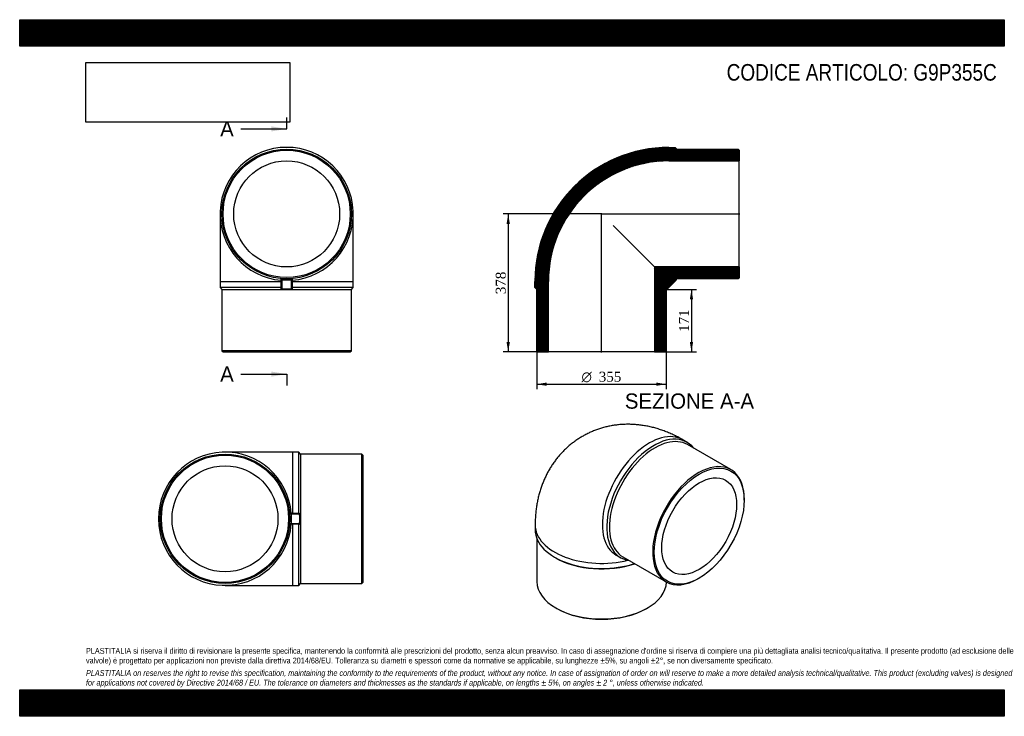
# Model space of a CAD drawing. Header units: millimetres. Extents: x 0 to 2700, y 0 to 1909.
import ezdxf
from ezdxf.enums import TextEntityAlignment as Align
from ezdxf.lldxf.tags import DXFTag

# ---------------------------------------------------------------- set-up
doc = ezdxf.new("R2010")
doc.units = ezdxf.units.MM
doc.header["$LTSCALE"] = 9.090909
for name, color, linetype in [('Default', 7, 'Continuous'), ('DV4_Default', 7, 'Continuous'), ('G9P355C', 7, 'Continuous')]:
    doc.layers.add(name, color=color, linetype=linetype)
doc.styles.add('SEACAD_Solid_Edge_ANSI', font='seans.ttf')
doc.styles.add('SEACAD_Solid_Edge_ANSI1_Symbols', font='semeca1.ttf')
doc.styles.add('SEACAD_Times_New_Roman', font='times.ttf')
tags = doc.linetypes.add('CENTER2', pattern=[28.575, 19.05, -3.175, 3.175, -3.175]).pattern_tags.tags
tags[10:11] = [DXFTag(74, 4), DXFTag(75, 0), DXFTag(340, '0'), DXFTag(46, 0.0), DXFTag(50, 0.0), DXFTag(44, 0.0), DXFTag(45, 0.0)]
tags[8:9] = [DXFTag(74, 4), DXFTag(75, 0), DXFTag(340, '0'), DXFTag(46, 0.0), DXFTag(50, 0.0), DXFTag(44, 0.0), DXFTag(45, 0.0)]
tags[6:7] = [DXFTag(74, 4), DXFTag(75, 0), DXFTag(340, '0'), DXFTag(46, 0.0), DXFTag(50, 0.0), DXFTag(44, 0.0), DXFTag(45, 0.0)]
tags[4:5] = [DXFTag(74, 4), DXFTag(75, 0), DXFTag(340, '0'), DXFTag(46, 0.0), DXFTag(50, 0.0), DXFTag(44, 0.0), DXFTag(45, 0.0)]
doc.dimstyles.new('ANSImm', dxfattribs={"dimtxt": 27.272727, "dimasz": 27.272727, "dimexe": 13.636364, "dimexo": 0, "dimgap": 6.818182, "dimtad": 1, "dimdsep": 46, "dimtxsty": 'SEACAD_Times_New_Roman', "dimblk1": '_SE_FILLED', "dimblk2": '_SE_FILLED', "dimsah": 1, "dimcen": 13.636364, "dimazin": 0, "dimtfac": 0.85, "dimtdec": 3, "dimtofl": 0, "dimtmove": 0, "dimatfit": 3, "dimfxl": 1, "dimarcsym": 0})
picture_1 = doc.add_image_def('image1.jpg', size_in_pixel=(4302, 1260))

# ---------------------------------------------------------------- blocks, each defined once
blk = doc.blocks.new('SE')
at = {"layer": 'G9P355C', "color": 7, "linetype": 'Continuous'}
for p, q in [((549.6, 1376.8), (549.6, 1191.8)), ((914.6, 1191.8), (914.6, 1376.8)), ((549.6, 1191.8), (717.1, 1191.8)), ((549.6, 1191.8), (549.6, 1174.8)), ((717.1, 1195), (717.1, 1196.3)), ((717.1, 1175.3), (717.1, 1195)), ((718.9, 1198.8), (745.2, 1198.8)), ((719.1, 1195.1), (719.1, 1172.3)), ((745.1, 1172.3), (745.1, 1195.1)), ((747.1, 1196.3), (747.1, 1195)), ((747.1, 1195), (747.1, 1175.3)), ((747.1, 1191.8), (914.6, 1191.8)), ((914.6, 1174.8), (914.6, 1191.8)), ((717.1, 1174.8), (549.6, 1174.8)), ((549.6, 1174.8), (554.6, 1169.8)), ((554.6, 1169.8), (909.6, 1169.8)), ((554.6, 1169.8), (554.6, 1001.8)), ((717.1, 1174.8), (717.1, 1175.3)), ((717.1, 1173.5), (717.1, 1174.8)), ((747.1, 1175.3), (747.1, 1174.8)), ((914.6, 1174.8), (747.1, 1174.8)), ((747.1, 1174.8), (747.1, 1173.5)), ((909.6, 1169.8), (914.6, 1174.8)), ((909.6, 1001.8), (909.6, 1169.8)), ((909.6, 1001.8), (554.6, 1001.8)), ((554.6, 1001.8), (557.6, 998.8)), ((906.6, 998.8), (909.6, 1001.8)), ((557.6, 998.8), (906.6, 998.8))]:
    blk.add_line(p, q, dxfattribs=at)
for radius in [177.5, 174.5, 145.3]:
    blk.add_circle((732.1, 1376.8), radius, dxfattribs=at)
for centre, radius, start, end in [((732.1, 1376.8), 182.5, 274.7066, 265.2934), ((848.8, 1202.1), 129.9, 181.4458, 183.0843), ((732.1, 1023.6), 172, 85.6666, 94.3334), ((615.4, 1202.1), 129.9, 356.9155, 358.5544), ((719.1, 1172.8), 2, 243.3326, 265.7813), ((732.1, 1343.8), 172, 265.6666, 274.3334)]:
    blk.add_arc(centre, radius, start, end, dxfattribs=at)
for centre, major_axis, start_param, end_param in [((719.1, 1196.5), (2, 0), 3.299547, 4.712389), ((745.1, 1196.5), (2, 0), 4.712389, 6.125231), ((719.1, 1173.7), (-2, 0), 0.157954, 1.570796), ((745.1, 1173.7), (2, 0), 4.712389, 6.125231)]:
    blk.add_ellipse(centre, major_axis=major_axis, ratio=0.707107, start_param=start_param, end_param=end_param, dxfattribs=at)
for points, knots in [([(717.1, 1196.3), (717.1, 1196.6), (717.1, 1196.9), (717.2, 1197.2), (717.2, 1197.4), (717.3, 1197.6), (717.3, 1197.8), (717.4, 1198), (717.5, 1198.1), (717.7, 1198.4), (717.8, 1198.5), (718.1, 1198.6), (718.2, 1198.7), (718.6, 1198.8), (718.8, 1198.8), (718.9, 1198.8)], [0, 0, 0, 0, 0.25, 0.25, 0.375, 0.375, 0.5, 0.5, 0.625, 0.625, 0.75, 0.75, 0.875, 0.875, 1, 1, 1, 1]), ([(745.2, 1198.8), (745.4, 1198.8), (745.6, 1198.8), (746, 1198.7), (746.1, 1198.6), (746.4, 1198.5), (746.5, 1198.4), (746.7, 1198.1), (746.8, 1198), (746.9, 1197.8), (746.9, 1197.6), (747, 1197.4), (747, 1197.2), (747.1, 1196.9), (747.1, 1196.6), (747.1, 1196.3)], [0, 0, 0, 0, 0.125, 0.125, 0.25, 0.25, 0.375, 0.375, 0.5, 0.5, 0.625, 0.625, 0.75, 0.75, 1, 1, 1, 1]), ([(718.2, 1171), (718.1, 1171.1), (718, 1171.1), (717.8, 1171.3), (717.7, 1171.4), (717.5, 1171.6), (717.4, 1171.8), (717.3, 1172), (717.3, 1172.2), (717.2, 1172.4), (717.2, 1172.5), (717.1, 1172.9), (717.1, 1173.2), (717.1, 1173.5)], [0.177087, 0.177087, 0.177087, 0.177087, 0.25, 0.25, 0.375, 0.375, 0.5, 0.5, 0.625, 0.625, 0.75, 0.75, 1, 1, 1, 1]), ([(719.1, 1172.3), (719.1, 1172), (719.1, 1171.8), (719, 1171.5), (719, 1171.3), (719, 1171), (719, 1171), (719, 1170.8), (719, 1170.8), (718.9, 1170.8)], [0, 0, 0, 0, 0.25, 0.25, 0.5, 0.5, 0.75, 0.75, 1, 1, 1, 1]), ([(745.2, 1170.8), (740.9, 1170.5), (736.5, 1170.3), (729.9, 1170.3), (727.7, 1170.4), (723.3, 1170.5), (721.1, 1170.7), (718.9, 1170.8)], [0, 0, 0, 0, 0.5, 0.5, 0.75, 0.75, 1, 1, 1, 1]), ([(745.2, 1170.8), (745.2, 1170.8), (745.2, 1170.8), (745.2, 1171), (745.2, 1171), (745.2, 1171.3), (745.1, 1171.5), (745.1, 1171.8), (745.1, 1172), (745.1, 1172.3)], [0, 0, 0, 0, 0.25, 0.25, 0.5, 0.5, 0.75, 0.75, 1, 1, 1, 1]), ([(747.1, 1173.5), (747.1, 1173.2), (747.1, 1172.9), (747, 1172.5), (747, 1172.4), (746.9, 1172.2), (746.9, 1172), (746.8, 1171.8), (746.7, 1171.6), (746.5, 1171.4), (746.4, 1171.3), (746.1, 1171.1), (746, 1171), (745.6, 1170.9), (745.4, 1170.8), (745.2, 1170.8)], [0, 0, 0, 0, 0.25, 0.25, 0.375, 0.375, 0.5, 0.5, 0.625, 0.625, 0.75, 0.75, 0.875, 0.875, 1, 1, 1, 1])]:
    blk.add_open_spline(points, degree=3, knots=knots, dxfattribs=at)
blk = doc.blocks.new('SE1')
at = {"layer": 'G9P355C', "color": 7, "linetype": 'Continuous'}
for p, q in [((1830.1, 751), (1818.1, 757.9)), ((1949.9, 676.1), (1831.1, 744.6)), ((1986.7, 592.3), (1986.7, 594.8)), ((1413.5, 524.4), (1413.5, 510.5)), ((1418.5, 486), (1418.5, 369.2)), ((1466.9, 436), (1470.5, 433.9)), ((1635.6, 441.8), (1647.6, 434.9)), ((1653.6, 437.2), (1772.4, 368.6)), ((1861.2, 377.4), (1863.3, 378.6)), ((1470.5, 296.8), (1472.6, 295.6)), ((1719.4, 295.6), (1721.5, 296.8))]:
    blk.add_line(p, q, dxfattribs=at)
for centre, major_axis, start_param, end_param in [((1726.8, 599.9), (91.2, 158), 0, 3.141593), ((1738.8, 593), (-91.2, -158), 2.906973, 6.517805), ((1742.4, 590.9), (88.7, 153.7), 0, 3.141593), ((1861.2, 522.3), (-88.7, -153.7), 2.356194, 6.283185), ((1596, 524.4), (-182.5, 0), -0.000018, 1.975699), ((1596, 510.5), (-182.5, 0), 0, 2.084236), ((1596, 506.4), (177.5, 0), 3.926991, 5.247155), ((1596, 369.2), (-177.5, 0), 0, 3.129584), ((1861.2, 522.3), (-88.7, -153.7), 0, 0.785398), ((1596, 366.8), (174.5, 0), 3.926991, 5.497787)]:
    blk.add_ellipse(centre, major_axis=major_axis, ratio=0.57735, start_param=start_param, end_param=end_param, dxfattribs=at)
for major_axis in [(87.2, 151.1), (72.6, 125.8)]:
    blk.add_ellipse((1863.3, 521.1), major_axis=major_axis, ratio=0.57735, dxfattribs=at)
blk.add_open_spline([(1818.1, 757.9), (1815.2, 759.6), (1809.1, 763), (1798.1, 768.7), (1785.7, 774.5), (1773.2, 779.8), (1760.6, 784.4), (1748, 788.5), (1735.4, 791.9), (1722.8, 794.8), (1710.2, 797), (1697.6, 798.7), (1685.2, 799.8), (1672.8, 800.3), (1660.5, 800.2), (1648.4, 799.6), (1636.4, 798.4), (1624.5, 796.6), (1612.8, 794.3), (1601.3, 791.5), (1590.1, 788.1), (1579, 784.2), (1568.2, 779.9), (1557.6, 775), (1547.4, 769.6), (1537.4, 763.8), (1527.7, 757.6), (1518.3, 750.9), (1509.3, 743.7), (1500.6, 736.2), (1492.3, 728.2), (1484.3, 719.9), (1476.7, 711.2), (1469.6, 702.2), (1462.8, 692.8), (1456.4, 683.1), (1450.4, 673), (1444.9, 662.7), (1439.7, 652), (1435, 641), (1430.8, 629.8), (1427, 618.3), (1423.6, 606.5), (1420.7, 594.4), (1418.3, 582.1), (1416.4, 569.5), (1414.9, 556.7), (1413.9, 543.7), (1413.5, 532.7), (1413.5, 526.6), (1413.5, 524.4)], degree=3, knots=[0, 0, 0, 0, 0.015264, 0.039074, 0.062811, 0.086349, 0.109658, 0.132716, 0.155509, 0.178033, 0.200291, 0.222289, 0.24404, 0.265557, 0.286857, 0.307955, 0.328869, 0.349615, 0.370208, 0.390665, 0.411001, 0.43123, 0.451367, 0.471425, 0.491419, 0.511361, 0.531265, 0.55114, 0.571, 0.590859, 0.610732, 0.630633, 0.650578, 0.670583, 0.690664, 0.710838, 0.731124, 0.751541, 0.772106, 0.79284, 0.813761, 0.834888, 0.856237, 0.877822, 0.899654, 0.921739, 0.944076, 0.96666, 0.989475, 1, 1, 1, 1], dxfattribs=at)
blk = doc.blocks.new('SE2')
at = {"layer": 'G9P355C', "color": 7, "linetype": 'Continuous'}
for p, q in [((748, 723.8), (563, 723.8)), ((748, 723.8), (748, 556.3)), ((765, 723.8), (748, 723.8)), ((765, 556.3), (765, 723.8)), ((770, 718.8), (765, 723.8)), ((770, 718.8), (770, 363.8)), ((938, 718.8), (770, 718.8)), ((938, 363.8), (938, 718.8)), ((941, 715.8), (938, 718.8)), ((941, 715.8), (941, 366.8)), ((741, 528.2), (741, 554.5)), ((743.5, 556.3), (744.9, 556.3)), ((767.5, 554.3), (744.7, 554.3)), ((744.9, 556.3), (764.5, 556.3)), ((764.5, 556.3), (765, 556.3)), ((765, 556.3), (766.3, 556.3)), ((744.9, 526.4), (743.5, 526.4)), ((744.7, 528.3), (767.5, 528.3)), ((764.5, 526.3), (744.9, 526.3)), ((748, 526.3), (748, 358.8)), ((765, 526.4), (764.5, 526.3)), ((765, 358.8), (765, 526.4)), ((766.3, 526.4), (765, 526.4)), ((563, 358.8), (748, 358.8)), ((748, 358.8), (765, 358.8)), ((765, 358.8), (770, 363.8)), ((770, 363.8), (938, 363.8)), ((938, 363.8), (941, 366.8))]:
    blk.add_line(p, q, dxfattribs=at)
for radius in [177.5, 174.5, 145.3]:
    blk.add_circle((563, 541.3), radius, dxfattribs=at)
for centre, radius, start, end in [((563, 541.3), 182.5, 4.7066, 355.2934), ((737.7, 424.6), 129.9, 86.9157, 88.5542), ((916.3, 541.3), 172, 175.6666, 184.3334), ((596, 541.3), 172, 355.6666, 4.3334), ((767, 554.3), 2, 4.1529, 26.0615), ((737.7, 658.1), 129.9, 271.4459, 273.0842), ((767, 528.3), 2, 333.1276, 355.8819)]:
    blk.add_arc(centre, radius, start, end, dxfattribs=at)
for centre, major_axis, start_param, end_param in [((743.3, 554.3), (0, 2), 4.712389, 6.125231), ((766.1, 554.3), (0, -2), 1.570796, 2.983639), ((743.3, 528.3), (0, -2), 0.157954, 1.570796), ((766.1, 528.3), (0, -2), 0.157954, 1.570796)]:
    blk.add_ellipse(centre, major_axis=major_axis, ratio=0.707107, start_param=start_param, end_param=end_param, dxfattribs=at)
for points, knots in [([(741, 554.5), (741, 554.7), (741, 554.9), (741.1, 555.2), (741.2, 555.4), (741.4, 555.6), (741.5, 555.8), (741.7, 555.9), (741.8, 556), (742.1, 556.1), (742.2, 556.2), (742.4, 556.2), (742.6, 556.3), (743, 556.3), (743.2, 556.3), (743.5, 556.3)], [0, 0, 0, 0, 0.125, 0.125, 0.25, 0.25, 0.375, 0.375, 0.5, 0.5, 0.625, 0.625, 0.75, 0.75, 1, 1, 1, 1]), ([(766.3, 556.3), (766.6, 556.3), (766.9, 556.3), (767.3, 556.3), (767.4, 556.2), (767.7, 556.2), (767.8, 556.1), (768.1, 556), (768.2, 555.9), (768.4, 555.8), (768.5, 555.6), (768.7, 555.4), (768.8, 555.3), (768.8, 555.2)], [0, 0, 0, 0, 0.25, 0.25, 0.375, 0.375, 0.5, 0.5, 0.625, 0.625, 0.75, 0.75, 0.8276219, 0.8276219, 0.8276219, 0.8276219]), ([(769, 554.5), (769, 554.5), (769, 554.5), (768.9, 554.5), (768.8, 554.4), (768.5, 554.4), (768.4, 554.4), (768, 554.4), (767.8, 554.4), (767.5, 554.3)], [0, 0, 0, 0, 0.25, 0.25, 0.5, 0.5, 0.75, 0.75, 1, 1, 1, 1]), ([(769, 554.5), (769.3, 550.1), (769.5, 545.8), (769.5, 539.2), (769.4, 537), (769.3, 532.6), (769.2, 530.4), (769, 528.2)], [0, 0, 0, 0, 0.5, 0.5, 0.75, 0.75, 1, 1, 1, 1]), ([(743.5, 526.4), (743.2, 526.4), (743, 526.4), (742.6, 526.4), (742.4, 526.5), (742.2, 526.5), (742.1, 526.6), (741.8, 526.7), (741.7, 526.8), (741.5, 526.9), (741.4, 527.1), (741.2, 527.3), (741.1, 527.5), (741, 527.8), (741, 528), (741, 528.2)], [0, 0, 0, 0, 0.25, 0.25, 0.375, 0.375, 0.5, 0.5, 0.625, 0.625, 0.75, 0.75, 0.875, 0.875, 1, 1, 1, 1]), ([(768.8, 527.4), (768.7, 527.4), (768.7, 527.3), (768.5, 527.1), (768.4, 526.9), (768.2, 526.8), (768.1, 526.7), (767.8, 526.6), (767.7, 526.5), (767.4, 526.5), (767.3, 526.4), (766.9, 526.4), (766.6, 526.4), (766.3, 526.4)], [0.1788131, 0.1788131, 0.1788131, 0.1788131, 0.25, 0.25, 0.375, 0.375, 0.5, 0.5, 0.625, 0.625, 0.75, 0.75, 1, 1, 1, 1]), ([(767.5, 528.3), (767.8, 528.3), (768, 528.3), (768.4, 528.3), (768.5, 528.3), (768.8, 528.3), (768.9, 528.2), (769, 528.2), (769, 528.2), (769, 528.2)], [0, 0, 0, 0, 0.25, 0.25, 0.5, 0.5, 0.75, 0.75, 1, 1, 1, 1])]:
    blk.add_open_spline(points, degree=3, knots=knots, dxfattribs=at)
blk = doc.blocks.new('SE4')
at = {"color": 7, "linetype": 'Continuous', "style": 'SEACAD_Solid_Edge_ANSI'}
blk.add_text('A', height=41.8, dxfattribs=at).set_placement((549.7, 1630.8), align=Align.TOP_LEFT)
blk = doc.blocks.new('SE5')
at = {"color": 7, "linetype": 'Continuous', "style": 'SEACAD_Solid_Edge_ANSI'}
blk.add_text('A', height=41.8, dxfattribs=at).set_placement((549.7, 958.8), align=Align.TOP_LEFT)
blk = doc.blocks.new('SEANNOT_GROUP')
at = {"linetype": 'Continuous'}
blk.add_hatch(color=7, dxfattribs=at).paths.add_polyline_path([(690.3, 1602.9), (732.1, 1609.8), (690.3, 1616.8)])
at = {"color": 7, "linetype": 'Continuous'}
blk.add_lwpolyline([(606.6, 1609.8), (732.1, 1609.8)], dxfattribs=at)
blk = doc.blocks.new('SEANNOT_GROUP1')
at = {"linetype": 'Continuous'}
blk.add_hatch(color=7, dxfattribs=at).paths.add_polyline_path([(690.3, 930.9), (732.1, 937.9), (690.3, 944.8)])
at = {"color": 7, "linetype": 'Continuous'}
blk.add_lwpolyline([(606.6, 937.9), (732.1, 937.9)], dxfattribs=at)
blk = doc.blocks.new('SE3')
at = {"layer": 'Default', "color": 7, "linetype": 'CENTER2'}
for p, q in [((732.1, 1609.8), (732.1, 1641.2)), ((732.1, 937.9), (732.1, 906.5))]:
    blk.add_line(p, q, dxfattribs=at)
at = {"layer": 'Default', "color": 7, "linetype": 'CENTER2', "const_width": 0.0001}
blk.add_lwpolyline([(732.1, 1609.8), (732.1, 937.9)], dxfattribs=at)
at = {"layer": 'Default'}
for name in ['SE4', 'SEANNOT_GROUP', 'SE5', 'SEANNOT_GROUP1']:
    blk.add_blockref(name, (0, 0), dxfattribs=at)
blk = doc.blocks.new('SE6')
at = {"layer": 'G9P355C', "linetype": 'Continuous'}
h = blk.add_hatch(dxfattribs=at)
h.set_pattern_fill('LINE', scale=0.629921, angle=45, style=0)
edge = h.paths.add_edge_path()
edge.add_line((1970.3, 1554.3), (1802.3, 1554.3))
edge.add_line((1802.3, 1554.3), (1797.3, 1559.3))
edge.add_line((1797.3, 1559.3), (1780.3, 1559.3))
edge.add_arc((1780.3, 1191.8), 367.5, 90, 180)
edge.add_line((1412.8, 1191.8), (1412.8, 1174.8))
edge.add_line((1412.8, 1174.8), (1417.8, 1169.8))
edge.add_line((1417.8, 1169.8), (1417.8, 1001.8))
edge.add_line((1417.8, 1001.8), (1420.8, 998.8))
edge.add_line((1420.8, 998.8), (1450, 998.8))
edge.add_line((1450, 998.8), (1450, 1191.8))
edge.add_arc((1780.3, 1191.8), 330.3, 90, 180, ccw=False)
edge.add_line((1780.3, 1522.1), (1973.3, 1522.1))
edge.add_line((1973.3, 1522.1), (1973.3, 1551.3))
edge.add_line((1973.3, 1551.3), (1970.3, 1554.3))
h = blk.add_hatch(dxfattribs=at)
h.set_pattern_fill('LINE', scale=0.629921, angle=45, style=0)
edge = h.paths.add_edge_path()
edge.add_line((1740.6, 1231.5), (1740.6, 998.8))
edge.add_line((1740.6, 998.8), (1769.8, 998.8))
edge.add_line((1769.8, 998.8), (1772.8, 1001.8))
edge.add_line((1772.8, 1001.8), (1772.8, 1169.8))
edge.add_line((1772.8, 1169.8), (1773.3, 1170.3))
edge.add_arc((1773, 1175.3), 5, 273.6432, 315)
edge.add_line((1776.6, 1171.8), (1800.4, 1195.6))
edge.add_arc((1796.8, 1199.2), 5, 315, 356.3568)
edge.add_line((1801.8, 1198.8), (1802.3, 1199.3))
edge.add_line((1802.3, 1199.3), (1970.3, 1199.3))
edge.add_line((1970.3, 1199.3), (1973.3, 1202.3))
edge.add_line((1973.3, 1202.3), (1973.3, 1231.5))
edge.add_line((1973.3, 1231.5), (1740.6, 1231.5))
at = {"layer": 'DV4_Default', "color": 7, "linetype": 'CENTER2'}
for p, q in [((1595.3, 997.1), (1595.3, 1378.5)), ((1593.7, 1376.8), (1975.1, 1376.8))]:
    blk.add_line(p, q, dxfattribs=at)
at = {"layer": 'G9P355C', "color": 7, "linetype": 'Continuous'}
for p, q in [((1780.3, 1559.3), (1797.3, 1559.3)), ((1797.3, 1559.3), (1802.3, 1554.3)), ((1802.3, 1554.3), (1970.3, 1554.3)), ((1970.3, 1554.3), (1973.3, 1551.3)), ((1973.3, 1551.3), (1973.3, 1522.1)), ((1780.3, 1522.1), (1973.3, 1522.1)), ((1973.3, 1231.5), (1973.3, 1522.1)), ((1627.1, 1345.1), (1740.6, 1231.5)), ((1740.6, 1231.5), (1740.6, 998.8)), ((1973.3, 1231.5), (1740.6, 1231.5)), ((1973.3, 1231.5), (1973.3, 1202.3)), ((1412.8, 1174.8), (1412.8, 1191.8)), ((1450, 998.8), (1450, 1191.8)), ((1776.6, 1171.8), (1800.4, 1195.6)), ((1800.4, 1195.6), (1800.4, 1195.6)), ((1802.3, 1199.3), (1801.8, 1198.8)), ((1970.3, 1199.3), (1802.3, 1199.3)), ((1973.3, 1202.3), (1970.3, 1199.3)), ((1417.8, 1169.8), (1412.8, 1174.8)), ((1417.8, 1001.8), (1417.8, 1169.8)), ((1773.3, 1170.3), (1772.8, 1169.8)), ((1772.8, 1169.8), (1772.8, 1001.8)), ((1420.8, 998.8), (1417.8, 1001.8)), ((1772.8, 1001.8), (1769.8, 998.8)), ((1420.8, 998.8), (1450, 998.8)), ((1740.6, 998.8), (1450, 998.8)), ((1740.6, 998.8), (1769.8, 998.8))]:
    blk.add_line(p, q, dxfattribs=at)
for centre, radius, start, end in [((1780.3, 1191.8), 367.5, 90, 180), ((1780.3, 1191.8), 330.3, 90, 180), ((1796.8, 1199.2), 5, 315, 356.3568), ((1773, 1175.3), 5, 273.6432, 315)]:
    blk.add_arc(centre, radius, start, end, dxfattribs=at)
blk = doc.blocks.new('DMBLK231')
at = {"layer": 'Default', "linetype": 'Continuous'}
for points in [[(1846.7, 1142.6), (1842.1, 1169.8), (1837.6, 1142.6)], [(1846.7, 1026.1), (1837.6, 1026.1), (1842.1, 998.8)]]:
    blk.add_hatch(color=7, dxfattribs=at).paths.add_polyline_path(points)
at = {"layer": 'Default', "color": 7, "linetype": 'Continuous'}
for p, q in [((1772.8, 1169.8), (1855.8, 1169.8)), ((1842.1, 1169.8), (1842.1, 998.8)), ((1740.6, 998.8), (1855.8, 998.8))]:
    blk.add_line(p, q, dxfattribs=at)
at = {"layer": 'Default', "color": 7, "linetype": 'Continuous', "style": 'SEACAD_Times_New_Roman'}
blk.add_text('171', height=27.27, rotation=90, dxfattribs=at).set_placement((1808, 1053.3), align=Align.TOP_LEFT)
blk = doc.blocks.new('_SE_FILLED')
at = {"color": 0}
blk.add_line((0, 0), (-1, 0), dxfattribs=at)
blk.add_solid([(0, 0), (-1, -0.1665), (-1, 0.1665), (0, 0)], dxfattribs=at)
blk = doc.blocks.new('GDimGGroup')
at = {"layer": 'Default', "linetype": 'Continuous'}
for points in [[(1445.1, 905.6), (1445.1, 914.7), (1417.8, 910.1)], [(1745.6, 905.6), (1772.8, 910.1), (1745.6, 914.7)]]:
    blk.add_hatch(color=7, dxfattribs=at).paths.add_polyline_path(points)
at = {"layer": 'Default', "color": 7, "linetype": 'Continuous'}
for p, q in [((1417.8, 1001.8), (1417.8, 896.5)), ((1772.8, 1001.8), (1772.8, 896.5)), ((1417.8, 910.1), (1772.8, 910.1))]:
    blk.add_line(p, q, dxfattribs=at)
for s, height, style, p in [('O', 27.3, 'SEACAD_Solid_Edge_ANSI1_Symbols', (1540.6, 944.2)), ('355', 27.27, 'SEACAD_Times_New_Roman', (1588, 944.2))]:
    blk.add_text(s, height=height, dxfattribs=dict(at, style=style)).set_placement(p, align=Align.TOP_LEFT)
blk = doc.blocks.new('DMBLK232')
at = {"layer": 'Default', "linetype": 'Continuous'}
for points in [[(1335.1, 1349.6), (1344.2, 1349.6), (1339.6, 1376.8)], [(1335.1, 1026.1), (1339.6, 998.8), (1344.2, 1026.1)]]:
    blk.add_hatch(color=7, dxfattribs=at).paths.add_polyline_path(points)
at = {"layer": 'Default', "color": 7, "linetype": 'Continuous'}
for p, q in [((1595.3, 1376.8), (1326, 1376.8)), ((1339.6, 1376.8), (1339.6, 998.8)), ((1450, 998.8), (1326, 998.8))]:
    blk.add_line(p, q, dxfattribs=at)
at = {"layer": 'Default', "color": 7, "linetype": 'Continuous', "style": 'SEACAD_Times_New_Roman'}
blk.add_text('378', height=27.27, rotation=90, dxfattribs=at).set_placement((1305.5, 1156.8), align=Align.TOP_LEFT)

msp = doc.modelspace()

# ---------------------------------------------------------------- hatches: boundary and pattern name
at = {"layer": 'Default', "linetype": 'Continuous'}
h = msp.add_hatch(dxfattribs=at)
h.set_pattern_fill('LINE', scale=0.629921, angle=45, style=0)
h.paths.add_polyline_path([(2700, 1836.364), (2700, 1909.091), (0, 1909.091), (0, 1836.364)])
for points in [[(2700, 1836.364), (2700, 1909.091), (0, 1909.091), (0, 1836.364)], [(2700, 0), (2700, 72.727), (0, 72.727), (0, 0)]]:
    msp.add_hatch(color=7, dxfattribs=at).paths.add_polyline_path(points)
h = msp.add_hatch(dxfattribs=at)
h.set_pattern_fill('LINE', scale=0.629921, angle=45, style=0)
h.paths.add_polyline_path([(2700, 0), (2700, 72.727), (0, 72.727), (0, 0)])

# ---------------------------------------------------------------- linework, layer by layer
at = {"layer": 'Default', "color": 7, "linetype": 'Continuous'}
for p, q in [((0, 1909.091), (2700, 1909.091)), ((0, 1836.364), (0, 1909.091)), ((2700, 1909.091), (2700, 1836.364)), ((2700, 1836.364), (0, 1836.364)), ((0, 72.727), (2700, 72.727)), ((0, 0), (0, 72.727)), ((2700, 72.727), (2700, 0)), ((2700, 0), (0, 0))]:
    msp.add_line(p, q, dxfattribs=at)

# ---------------------------------------------------------------- block references
at = {"layer": 'Default'}
for name in ['SE3', 'SE', 'SE6', 'GDimGGroup', 'SE1', 'SE2']:
    msp.add_blockref(name, (0, 0), dxfattribs=at)

# ---------------------------------------------------------------- texts
at = {"layer": 'Default', "color": 7, "linetype": 'Continuous', "style": 'SEACAD_Solid_Edge_ANSI'}
msp.add_text('SEZIONE A-A', height=41.81818, dxfattribs=at).set_placement((1659.481, 884.798), align=Align.TOP_LEFT)
at = {"layer": 'Default', "attachment_point": 1}
for s, insert, char_height, width in [('{\\fArial Narrow|b0||i0||c0|p34;\\C7;\\H45.45454545;\\W1.;CODICE ARTICOLO: G9P355C}', (1938.609, 1787.552), 45.45455, 758.28073), ("{\\fArial Narrow|b0||i0||c0|p34;\\C7;\\H15.90909091;\\W1.;PLASTITALIA si riserva il diritto di revisionare la presente specifica, mantenendo la conformità alle prescrizioni del prodotto, senza alcun preavviso. In caso di assegnazione d'ordine si riserva di compiere una più dettagliata analisi tecnico/qualitativa. Il presente prodotto (ad esclusione delle \\P}{\\fArial Narrow|b0||i0||c0|p34;\\C7;\\H15.90909091;\\W1.;valvole) è progettato per applicazioni non previste dalla direttiva 2014/68/EU. Tolleranza su diametri e spessori come da normative se applicabile, su lunghezze ±5%, su angoli ±2°, se non diversamente specificato.\\P}{\\fArial Narrow|b0||i0||c0|p34;\\C7;\\H4.545454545;\\W1.;   \\P}{\\fArial Narrow|b0||i1||c0|p34;\\C7;\\H15.90909091;\\W1.;PLASTITALIA on reserves the right to revise this specification, maintaining the conformity to the requirements of the product, without any notice. In case of assignation of order on will reserve to make a more detailed analysis technical/qualitative. This product (excluding valves) is designed \\P}{\\fArial Narrow|b0||i1||c0|p34;\\C7;\\H15.90909091;\\W1.;for applications not covered by Directive 2014/68 / EU. The tolerance on diameters and thicknesses as the standards if applicable, on lengths ± 5%, on angles ± 2 °, unless otherwise indicated.\\P}", (181.818, 187.294), 15.909091, 2336.36364)]:
    msp.add_mtext(s, dxfattribs=dict(at, insert=insert, char_height=char_height, width=width))

# ---------------------------------------------------------------- dimensions: what is measured, and where the dimension line sits
at = {"layer": 'Default', "color": 7, "linetype": 'Continuous'}
for base, p1, p2, picture, middle in [((1290.547, 1060.145), (1595.333, 1376.839), (1450.033, 998.839), 'DMBLK232', (1339.631, 1187.839)), ((1842.135, 998.839), (1772.833, 1169.839), (1740.633, 998.839), 'DMBLK231', (1842.135, 1084.339))]:
    dim = msp.add_linear_dim(base=base, p1=p1, p2=p2, angle=90, text='\\A1;<>', dimstyle='ANSImm', dxfattribs=at)
    dim.commit()
    dim.dimension.update_dxf_attribs({"geometry": picture, "text_midpoint": middle, "dimtype": 160})

# ---------------------------------------------------------------- pictures from other files: only their frames are drawn
image = msp.add_image(picture_1, insert=(181.818, 1628.211), size_in_units=(558.701, 163.636))
image.dxf.flags = 7

doc.saveas('drawing.dxf')
